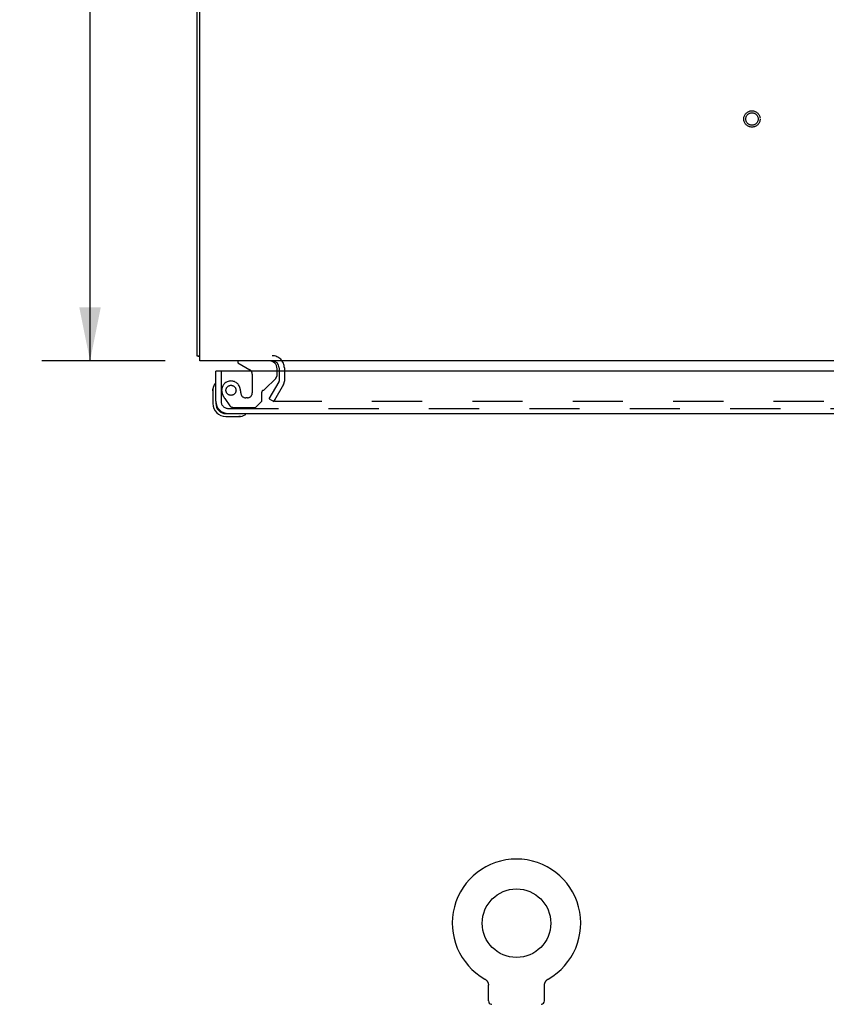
# Model space of a CAD drawing. Header units: inches. Extents: x 0 to 183, y 0 to 118.
# Tile 65 of 80: x 59 to 76, y 79 to 99. Entities that reach past the tile are written whole.
import ezdxf

# ---------------------------------------------------------------- set-up
doc = ezdxf.new("R2010")
doc.units = ezdxf.units.IN
doc.header["$LTSCALE"] = 10.065561
doc.header["$MEASUREMENT"] = 0
doc.linetypes.add('HIDDEN', pattern=[0.2, 0.1, -0.1])
doc.layers.get('0').update_dxf_attribs({"linetype": 'CONTINUOUS'})
for name, color, linetype in [('DEFAULT_2', 8, 'HIDDEN'), ('DIMENSIONS', 7, 'CONTINUOUS'), ('MAIN_ENCLOSURE_DOOR_ASSEMBLY', 7, 'CONTINUOUS')]:
    doc.layers.add(name, color=color, linetype=linetype)
doc.styles.get("Standard").update_dxf_attribs({"font": 'arial.ttf'})
doc.dimstyles.new('DIMSTYLE_1', dxfattribs={"dimtxt": 0.807398, "dimasz": 1.076531, "dimexe": 0.09, "dimexo": 0.07, "dimgap": 0.0375, "dimtad": 0, "dimtih": 1, "dimtoh": 1, "dimzin": 4, "dimdsep": 46, "dimtxsty": 'Standard', "dimblk": '_FILLED', "dimblk1": '_FILLED', "dimblk2": '_FILLED', "dimcen": 0.09, "dimadec": 3, "dimazin": 1, "dimtfac": 1, "dimtdec": 3, "dimtofl": 0, "dimtmove": 0, "dimatfit": 3, "dimldrblk": '_FILLED', "dimfxl": 0, "dimtolj": 1, "dimtzin": 4, "dimarcsym": 0})

# ---------------------------------------------------------------- blocks, each defined once
blk = doc.blocks.new('_FILLED')
at = {"color": 0, "linetype": 'ByBlock'}
blk.add_solid([(0, 0), (-1, 0.2), (-1, -0.2)], dxfattribs=at)
blk = doc.blocks.new('*D1')
at = {"layer": 'DIMENSIONS', "color": 2, "linetype": 'Continuous'}
for p, q in [((62.413, 109.813), (59.805, 109.813)), ((60.773, 109.813), (60.773, 101.62)), ((60.773, 91.813), (60.773, 100.005)), ((62.281, 91.813), (59.805, 91.813))]:
    blk.add_line(p, q, dxfattribs=at)
at = {"layer": 'DIMENSIONS', "color": 2, "linetype": 'Continuous', "xscale": 1.0765306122, "yscale": 1.0765306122, "zscale": 1.0765306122}
for p, rotation in [((60.773, 109.813), 90), ((60.773, 91.813), 270)]:
    blk.add_blockref('_FILLED', p, dxfattribs=dict(at, rotation=rotation))
at = {"layer": 'DIMENSIONS', "color": 2, "linetype": 'Continuous', "insert": (60.773, 101.216), "char_height": 0.8074, "width": 2.82139, "attachment_point": 2, "line_spacing_factor": 0.9}
blk.add_mtext('18.00', dxfattribs=at)

msp = doc.modelspace()

# ---------------------------------------------------------------- linework, layer by layer
at = {"color": 7, "linetype": 'Continuous'}
for p, q in [((62.972, 91.813), (62.972, 109.698)), ((62.92, 91.917), (62.92, 109.566)), ((62.92, 91.917), (62.972, 91.917)), ((96.368, 91.813), (62.972, 91.813)), ((68.689, 79.408), (68.689, 79.408)), ((68.689, 79.408), (68.693, 79.406)), ((68.69, 79.408), (68.691, 79.407)), ((68.693, 79.406), (68.697, 79.403)), ((68.697, 79.403), (68.701, 79.4)), ((68.701, 79.4), (68.705, 79.397)), ((68.705, 79.397), (68.709, 79.394)), ((68.709, 79.394), (68.713, 79.391)), ((68.713, 79.391), (68.717, 79.387)), ((68.717, 79.387), (68.721, 79.384)), ((68.72, 79.384), (68.724, 79.38)), ((68.724, 79.38), (68.727, 79.376)), ((68.727, 79.376), (68.731, 79.372)), ((68.731, 79.372), (68.734, 79.368)), ((68.734, 79.368), (68.737, 79.364)), ((68.737, 79.364), (68.739, 79.36)), ((68.739, 79.36), (68.742, 79.355)), ((68.742, 79.356), (68.744, 79.351)), ((68.744, 79.351), (68.747, 79.347)), ((68.747, 79.347), (68.749, 79.342)), ((68.749, 79.342), (68.751, 79.337)), ((68.751, 79.337), (68.753, 79.333)), ((68.753, 79.333), (68.754, 79.328)), ((68.754, 79.328), (68.756, 79.323)), ((68.756, 79.323), (68.757, 79.318)), ((68.757, 79.318), (68.758, 79.313)), ((68.758, 79.313), (68.759, 79.308)), ((68.759, 79.308), (68.76, 79.303)), ((68.76, 79.303), (68.761, 79.298)), ((68.761, 79.298), (68.761, 79.293)), ((68.761, 78.969), (68.761, 79.283)), ((69.886, 79.288), (69.887, 79.293)), ((69.886, 79.288), (69.887, 79.293)), ((69.886, 79.283), (69.886, 79.288)), ((69.886, 78.969), (69.886, 79.283)), ((69.887, 79.298), (69.888, 79.303)), ((69.887, 79.293), (69.887, 79.298)), ((69.888, 79.308), (69.889, 79.313)), ((69.888, 79.303), (69.888, 79.308)), ((69.889, 79.313), (69.891, 79.318)), ((69.892, 79.323), (69.893, 79.328)), ((69.893, 79.328), (69.895, 79.333)), ((69.895, 79.333), (69.897, 79.337)), ((69.897, 79.337), (69.899, 79.342)), ((69.899, 79.342), (69.901, 79.347)), ((69.901, 79.347), (69.903, 79.351)), ((69.903, 79.351), (69.906, 79.356)), ((69.906, 79.355), (69.908, 79.36)), ((69.908, 79.36), (69.911, 79.364)), ((69.911, 79.364), (69.914, 79.368)), ((69.914, 79.368), (69.917, 79.372)), ((69.917, 79.372), (69.92, 79.376)), ((69.92, 79.376), (69.924, 79.38)), ((69.924, 79.38), (69.927, 79.384)), ((69.927, 79.384), (69.931, 79.387)), ((69.931, 79.387), (69.935, 79.391)), ((69.934, 79.391), (69.938, 79.394)), ((69.938, 79.394), (69.942, 79.397)), ((69.942, 79.397), (69.946, 79.4)), ((69.946, 79.4), (69.951, 79.403)), ((69.95, 79.403), (69.955, 79.406)), ((69.951, 79.403), (69.952, 79.404)), ((69.955, 79.406), (69.959, 79.408)), ((69.956, 79.407), (69.958, 79.408)), ((69.959, 79.408), (69.959, 79.408))]:
    msp.add_line(p, q, dxfattribs=at)
for points in [[(62.948, 91.902), (62.944, 91.903), (62.941, 91.904), (62.938, 91.905), (62.935, 91.905), (62.932, 91.906), (62.929, 91.907), (62.927, 91.908), (62.925, 91.909), (62.924, 91.91), (62.922, 91.911), (62.921, 91.913), (62.921, 91.914), (62.92, 91.915), (62.92, 91.917)], [(62.972, 91.897), (62.972, 91.897), (62.968, 91.898), (62.964, 91.899), (62.96, 91.9), (62.956, 91.901), (62.948, 91.902)], [(68.761, 79.293), (68.761, 79.288), (68.761, 79.283)], [(69.891, 79.318), (69.892, 79.323), (69.893, 79.328)]]:
    msp.add_lwpolyline(points, dxfattribs=at)
msp.add_circle((69.324, 80.528), 0.688, dxfattribs=at)
for centre, radius, start, end in [((64.424, 91.67), 0.142, 0, 90), ((69.324, 80.528), 1.288, 299.5053, 240.4947), ((68.83, 78.969), 0.069, 180, 265), ((69.817, 78.969), 0.069, 275, 360)]:
    msp.add_arc(centre, radius, start, end, dxfattribs=at)
at = {"layer": 'DEFAULT_2', "color": 8, "linetype": 'HIDDEN'}
for p, q in [((64.566, 91.67), (64.566, 91.408)), ((64.67, 91.67), (64.67, 91.408)), ((64.366, 91.052), (64.562, 91.392)), ((64.652, 91.34), (64.47, 91.025)), ((64.366, 91.052), (64.456, 91)), ((64.47, 91.025), (64.456, 91)), ((93.603, 91), (64.488, 91)), ((68.696, 79.404), (68.697, 79.403))]:
    msp.add_line(p, q, dxfattribs=at)
for points in [[(64.468, 91.017), (64.468, 91.019), (64.468, 91.021), (64.469, 91.022), (64.469, 91.024), (64.47, 91.025)], [(64.47, 91.025), (64.469, 91.024), (64.468, 91.022), (64.468, 91.02), (64.468, 91.018), (64.468, 91.017)], [(64.468, 91.017), (64.468, 91.017), (64.468, 91.015), (64.468, 91.013), (64.469, 91.012), (64.47, 91.01), (64.471, 91.008), (64.472, 91.007), (64.473, 91.006), (64.475, 91.004), (64.476, 91.003), (64.478, 91.002), (64.48, 91.002), (64.482, 91.001), (64.484, 91.001), (64.486, 91), (64.488, 91)], [(64.486, 91), (64.484, 91), (64.482, 91.001), (64.481, 91.001), (64.479, 91.002), (64.477, 91.003), (64.476, 91.004), (64.474, 91.005), (64.473, 91.006), (64.472, 91.007), (64.471, 91.008), (64.47, 91.01), (64.469, 91.011), (64.469, 91.013), (64.468, 91.014), (64.468, 91.016), (64.468, 91.017)]]:
    msp.add_lwpolyline(points, dxfattribs=at)
for radius in [0.164, 0.124]:
    msp.add_circle((74.045, 96.667), radius, dxfattribs=at)
for centre, radius, start, end in [((64.424, 91.67), 0.246, 0, 90), ((64.533, 91.408), 0.033, 330, 360), ((64.533, 91.408), 0.137, 330, 360), ((68.83, 78.969), 0.069, 265, 270), ((69.817, 78.969), 0.069, 270, 275)]:
    msp.add_arc(centre, radius, start, end, dxfattribs=at)
at = {"layer": 'MAIN_ENCLOSURE_DOOR_ASSEMBLY', "color": 7, "linetype": 'Continuous'}
for p, q in [((63.737, 91.813), (63.737, 91.774)), ((63.737, 91.774), (63.975, 91.636)), ((63.357, 91.609), (63.295, 91.609)), ((64.524, 91.609), (64.524, 91.656)), ((63.235, 91.214), (63.238, 91.252)), ((63.235, 91.214), (63.235, 90.958)), ((63.295, 91.001), (63.295, 90.958)), ((63.498, 90.755), (63.542, 90.755)), ((63.498, 90.695), (63.755, 90.695)), ((63.792, 90.698), (63.755, 90.695))]:
    msp.add_line(p, q, dxfattribs=at)
at = {"layer": 'MAIN_ENCLOSURE_DOOR_ASSEMBLY', "color": 3, "linetype": 'Continuous'}
for p, q in [((63.295, 91.001), (63.295, 91.609)), ((94.171, 91.609), (63.357, 91.609)), ((63.542, 90.755), (93.986, 90.755))]:
    msp.add_line(p, q, dxfattribs=at)
at = {"layer": 'MAIN_ENCLOSURE_DOOR_ASSEMBLY', "color": 8, "linetype": 'HIDDEN'}
for p, q in [((63.399, 91.609), (63.399, 91.001)), ((64.025, 91.549), (64.025, 91.17)), ((64.524, 91.533), (64.524, 91.609)), ((64.276, 91.243), (64.495, 91.462)), ((64.217, 91.006), (64.217, 91.185)), ((63.474, 91.057), (63.575, 90.913)), ((63.927, 91.072), (63.894, 91.072)), ((64.091, 90.88), (64.217, 91.006)), ((63.542, 90.859), (93.986, 90.859)), ((63.64, 90.88), (64.091, 90.88))]:
    msp.add_line(p, q, dxfattribs=at)
msp.add_circle((63.599, 91.222), 0.101, dxfattribs=at)
at = {"layer": 'MAIN_ENCLOSURE_DOOR_ASSEMBLY', "color": 7, "linetype": 'Continuous'}
for centre, radius, start, end in [((64.367, 91.656), 0.157, 0, 90), ((63.925, 91.549), 0.1, 36.5468, 59.908), ((63.485, 91.214), 0.25, 149.1101, 180), ((63.284, 91.335), 0.015, 96.3796, 149.1101), ((63.28, 91.335), 0.015, 0, 83.6204), ((63.498, 90.958), 0.263, 180, 270), ((63.498, 90.958), 0.203, 180, 270), ((63.755, 90.945), 0.25, 270, 300.8899), ((63.875, 90.74), 0.015, 6.3796, 90), ((63.875, 90.743), 0.015, 300.8899, 353.6204)]:
    msp.add_arc(centre, radius, start, end, dxfattribs=at)
at = {"layer": 'MAIN_ENCLOSURE_DOOR_ASSEMBLY', "color": 8, "linetype": 'HIDDEN'}
for centre, radius, start, end in [((63.925, 91.549), 0.1, 0, 36.5468), ((64.424, 91.533), 0.1, 315, 360), ((63.599, 91.222), 0.187, 17.8482, 196.8439), ((63.789, 91.279), 0.386, 196.8439, 215.1), ((63.403, 91.158), 0.393, 1.6599, 17.9298), ((63.894, 91.17), 0.098, 180, 270), ((63.927, 91.17), 0.098, 270, 360), ((64.256, 91.185), 0.039, 111.6096, 180), ((64.205, 91.314), 0.1, 291.6096, 315), ((63.542, 91.001), 0.142, 180, 270), ((63.64, 90.959), 0.079, 215.1, 270)]:
    msp.add_arc(centre, radius, start, end, dxfattribs=at)
at = {"layer": 'MAIN_ENCLOSURE_DOOR_ASSEMBLY', "color": 3, "linetype": 'Continuous'}
msp.add_arc((63.542, 91.001), 0.246, 180, 270, dxfattribs=at)

# ---------------------------------------------------------------- dimensions: what is measured, and where the dimension line sits
at = {"layer": 'DIMENSIONS', "color": 2, "linetype": 'Continuous'}
dim = msp.add_linear_dim(base=(60.773, 91.813), p1=(62.483, 109.813), p2=(62.351, 91.813), angle=270, dimstyle='DIMSTYLE_1', dxfattribs=at)
dim.commit()
dim.dimension.update_dxf_attribs({"geometry": '*D1', "text_midpoint": (60.808, 100.808), "dimtype": 160})

doc.saveas('drawing.dxf')
